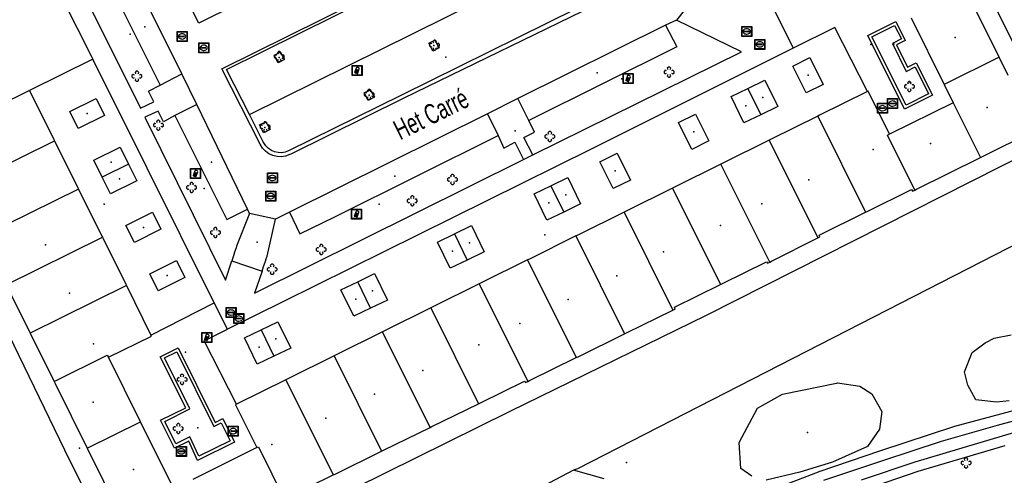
# Model space of a CAD drawing. Extents: x 172276 to 173295, y 451191 to 451841.
# Tile 8 of 15: x 172855 to 172953, y 451500 to 451546. Entities that reach past the tile are written whole.
import ezdxf
from ezdxf.enums import TextEntityAlignment as Align

# ---------------------------------------------------------------- set-up
doc = ezdxf.new("R2010")
doc.units = 0
doc.header["$LTSCALE"] = 0.001
for name, color, linetype in [('1201', 242, 'CONTINUOUS'), ('2', 204, 'CONTINUOUS'), ('317', 1, 'CONTINUOUS'), ('318', 1, 'CONTINUOUS'), ('320', 1, 'CONTINUOUS'), ('321', 1, 'CONTINUOUS'), ('4', 1, 'CONTINUOUS'), ('401', 1, 'CONTINUOUS'), ('478', 1, 'CONTINUOUS'), ('479', 1, 'CONTINUOUS'), ('480', 1, 'CONTINUOUS'), ('490', 204, 'CONTINUOUS'), ('5', 1, 'CONTINUOUS'), ('601', 1, 'CONTINUOUS'), ('603', 1, 'CONTINUOUS'), ('661', 1, 'CONTINUOUS'), ('861', 255, 'CONTINUOUS'), ('885', 168, 'CONTINUOUS'), ('970', 1, 'CONTINUOUS')]:
    doc.layers.add(name, color=color, linetype=linetype)

# ---------------------------------------------------------------- blocks, each defined once
blk = doc.blocks.new('IMG-Lichtcel', base_point=(172275.558, 451190.741115))
at = {"layer": '861'}
blk.add_lwpolyline([(172275.058, 451191.241115), (172276.058, 451191.241115), (172276.058, 451190.241115), (172275.058, 451190.241115)], close=True, dxfattribs=at)
for points in [[(172275.116246, 451191.204829), (172275.995811, 451191.204829, -0.414214), (172276.017411, 451191.18323), (172276.017411, 451190.304126, -0.414214), (172275.995811, 451190.282526), (172275.116246, 451190.282526, -0.414214), (172275.094646, 451190.304126), (172275.094646, 451191.18323, -0.414214), (172275.116246, 451191.204829)], [(172275.576504, 451191.056399, 0.241315), (172275.503549, 451191.029279)], [(172275.744422, 451190.997348, 0.17849), (172275.576504, 451191.056399)], [(172275.785474, 451190.923551, 0.209406), (172275.744422, 451190.997348)]]:
    blk.add_lwpolyline(points, format="xyb", dxfattribs=at)
blk.add_lwpolyline([(172275.503549, 451191.029279), (172275.315617, 451190.52816), (172275.367833, 451190.508578), (172275.497856, 451190.855282), (172275.558774, 451190.832436), (172275.430713, 451190.490964), (172275.486124, 451190.470183), (172275.615593, 451190.815412), (172275.678971, 451190.791644), (172275.549141, 451190.445454), (172275.599144, 451190.426702), (172275.785474, 451190.923551)], dxfattribs=at)
blk = doc.blocks.new('Boom', base_point=(172275.558, 451190.741115))
at = {"layer": '970'}
for points in [[(172275.308, 451190.866115), (172275.183, 451190.928615), (172275.058, 451190.803615), (172275.058, 451190.678615), (172275.183, 451190.553615), (172275.308, 451190.616115)], [(172275.683, 451190.991115), (172275.7455, 451191.116115), (172275.6205, 451191.241115), (172275.4955, 451191.241115), (172275.3705, 451191.116115), (172275.433, 451190.991115)], [(172275.433, 451190.491115), (172275.3705, 451190.366115), (172275.4955, 451190.241115), (172275.6205, 451190.241115), (172275.7455, 451190.366115), (172275.683, 451190.491115)], [(172275.808, 451190.616115), (172275.933, 451190.553615), (172276.058, 451190.678615), (172276.058, 451190.803615), (172275.933, 451190.928615), (172275.808, 451190.866115)]]:
    blk.add_lwpolyline(points, dxfattribs=at)
blk = doc.blocks.new('IMG-Inspectie_of_rioolput', base_point=(172284.625957, 451203.642714))
at = {"layer": '885'}
blk.add_lwpolyline([(172284.125957, 451204.142714), (172285.125957, 451204.142714), (172285.125957, 451203.142714), (172284.125957, 451203.142714)], close=True, dxfattribs=at)
for points in [[(172284.184203, 451204.106428), (172285.063768, 451204.106428, -0.414214), (172285.085368, 451204.084828), (172285.085368, 451203.205724, -0.414214), (172285.063768, 451203.184125), (172284.184203, 451203.184125, -0.414214), (172284.162603, 451203.205724), (172284.162603, 451204.084828, -0.414214), (172284.184203, 451204.106428)], [(172284.281224, 451203.747662, 0.380426), (172284.349931, 451203.462449)], [(172284.61789, 451203.909185, 0.240218), (172284.281224, 451203.747662)], [(172284.349931, 451203.462449, 0.148452), (172284.638372, 451203.385575)], [(172284.432005, 451203.687351, 0.853344), (172284.432005, 451203.610458)], [(172284.957186, 451203.753367, 0.240191), (172284.61789, 451203.909185)], [(172284.638372, 451203.385575, 0.131742), (172284.893303, 451203.467035)], [(172284.810858, 451203.610458, 0.849746), (172284.810858, 451203.687351)], [(172284.893303, 451203.467035, 0.380426), (172284.957186, 451203.753367)]]:
    blk.add_lwpolyline(points, format="xyb", dxfattribs=at)
for points in [[(172284.432005, 451203.687351), (172284.810858, 451203.687351)], [(172284.810858, 451203.610458), (172284.432005, 451203.610458)]]:
    blk.add_lwpolyline(points, dxfattribs=at)

msp = doc.modelspace()

# ---------------------------------------------------------------- linework, layer by layer
at = {"layer": '2'}
for points in [[(172952.809, 451541.917), (172949.498, 451548.607)], [(172939.649157, 451544.105313), (172942.46758, 451545.499889)], [(172942.46758, 451545.499889), (172943.403655, 451543.608993)], [(172943.979, 451545.875), (172947.293, 451539.181)], [(172940.067498, 451543.965267), (172942.334819, 451545.102225)], [(172942.334819, 451545.102225), (172943.022156, 451543.745223)], [(172943.331777, 451536.726085), (172939.649157, 451544.105313)], [(172943.482683, 451537.132636), (172940.067498, 451543.965267)], [(172943.022156, 451543.745223), (172942.111074, 451543.283667)], [(172942.111074, 451543.283667), (172943.480173, 451540.498085)], [(172943.403655, 451543.608993), (172942.513854, 451543.152564)], [(172942.513854, 451543.152564), (172943.614397, 451540.905875)], [(172932.156617, 451541.033251), (172933.861186, 451541.877155)], [(172933.861186, 451541.877155), (172935.192697, 451539.188463)], [(172943.614397, 451540.905875), (172944.50616, 451541.371188)], [(172944.50616, 451541.371188), (172946.127116, 451538.126135)], [(172952.809, 451541.917), (172947.293, 451539.181)], [(172953.712, 451540.093), (172952.809, 451541.917)], [(172933.488454, 451538.344339), (172932.156617, 451541.033251)], [(172943.480173, 451540.498085), (172944.380708, 451540.951268)], [(172944.380708, 451540.951268), (172945.728604, 451538.261414)], [(172927.665525, 451538.792734), (172929.35898, 451539.612639)], [(172929.35898, 451539.612639), (172930.634079, 451536.978568)], [(172855.770088, 451538.575753), (172845.986, 451533.732)], [(172855.770088, 451538.575753), (172858.197886, 451533.683547)], [(172925.972069, 451537.972829), (172927.665525, 451538.792734)], [(172927.665525, 451538.792734), (172928.940645, 451536.158812)], [(172935.192697, 451539.188463), (172933.488454, 451538.344339)], [(172939.626096, 451538.484763), (172934.829, 451536.105)], [(172939.681, 451538.512), (172939.626096, 451538.484763)], [(172941.807, 451534.207), (172939.681, 451538.512)], [(172945.728604, 451538.261414), (172943.482683, 451537.132636)], [(172947.293, 451539.181), (172948.196, 451537.357)], [(172859.802809, 451536.486866), (172862.450672, 451537.782644)], [(172862.450672, 451537.782644), (172863.286351, 451536.071676)], [(172927.24721, 451535.339055), (172925.972069, 451537.972829)], [(172948.196, 451537.357), (172941.807, 451534.207)], [(172946.127116, 451538.126135), (172943.331777, 451536.726085)], [(172948.196, 451537.357), (172950.917, 451531.871)], [(172860.634344, 451534.776372), (172859.802809, 451536.486866)], [(172930.634079, 451536.978568), (172928.940645, 451536.158812)], [(172863.286351, 451536.071676), (172860.634344, 451534.776372)], [(172920.715116, 451535.376512), (172922.419685, 451536.220415)], [(172922.046953, 451532.6876), (172920.715116, 451535.376512)], [(172922.419685, 451536.220415), (172923.751196, 451533.531724)], [(172928.940645, 451536.158812), (172927.24721, 451535.339055)], [(172934.637, 451536.01), (172929.991312, 451533.704907)], [(172934.829, 451536.105), (172934.637, 451536.01)], [(172934.637, 451536.01), (172939.413, 451526.388)], [(172950.917, 451531.871), (172956.425, 451534.613)], [(172848.479, 451528.695), (172858.263, 451533.552)], [(172858.197886, 451533.683547), (172858.263, 451533.552)], [(172858.263, 451533.552), (172860.598434, 451528.846253)], [(172923.751196, 451533.531724), (172922.046953, 451532.6876)], [(172929.8, 451533.61), (172925.154, 451531.305)], [(172929.991312, 451533.704907), (172929.8, 451533.61)], [(172929.8, 451533.61), (172934.657, 451523.823)], [(172941.609, 451534.109), (172941.807, 451534.207)], [(172944.344, 451528.599), (172941.609, 451534.109)], [(172862.219525, 451531.590641), (172864.84502, 451532.89478)], [(172864.84502, 451532.89478), (172865.677104, 451531.219892)], [(172863.051531, 451529.915646), (172862.219525, 451531.590641)], [(172912.856594, 451531.45219), (172914.561163, 451532.296094)], [(172914.188431, 451528.763279), (172912.856594, 451531.45219)], [(172914.561163, 451532.296094), (172915.892675, 451529.607402)], [(172944.531, 451528.692), (172950.917, 451531.871)], [(172865.677104, 451531.219892), (172863.051531, 451529.915646)], [(172865.677104, 451531.219892), (172866.509187, 451529.545004)], [(172924.963, 451531.21), (172920.317, 451528.905)], [(172925.154, 451531.305), (172924.963, 451531.21)], [(172929.836, 451521.39), (172924.963, 451531.21)], [(172863.883536, 451528.240651), (172863.051531, 451529.915646)], [(172866.509187, 451529.545004), (172863.883536, 451528.240651)], [(172907.94843, 451529.04288), (172909.641886, 451529.862785)], [(172909.641886, 451529.862785), (172910.916985, 451527.228714)], [(172915.892675, 451529.607402), (172914.188431, 451528.763279)], [(172860.664, 451528.715), (172851.054, 451523.945)], [(172860.598434, 451528.846253), (172860.664, 451528.715)], [(172860.664, 451528.715), (172862.998957, 451524.009009)], [(172906.254975, 451528.222974), (172907.94843, 451529.04288)], [(172907.94843, 451529.04288), (172909.223551, 451526.408957)], [(172920.125, 451528.81), (172915.479, 451526.505)], [(172920.317, 451528.905), (172920.125, 451528.81)], [(172920.125, 451528.81), (172924.91, 451519.168)], [(172939.602, 451526.481), (172944.027, 451528.666)], [(172944.027, 451528.666), (172944.14, 451528.497)], [(172944.14, 451528.497), (172944.344, 451528.599)], [(172944.344, 451528.599), (172944.531, 451528.692)], [(172907.530116, 451525.589201), (172906.254975, 451528.222974)], [(172909.223551, 451526.408957), (172907.530116, 451525.589201)], [(172910.916985, 451527.228714), (172909.223551, 451526.408957)], [(172915.288, 451526.41), (172910.641942, 451524.105219)], [(172915.479, 451526.505), (172915.288, 451526.41)], [(172915.288, 451526.41), (172920.158, 451516.597)], [(172939.413, 451526.388), (172939.602, 451526.481)], [(172865.422571, 451525.04802), (172868.068365, 451526.38145)], [(172868.068365, 451526.38145), (172868.92759, 451524.679757)], [(172934.776, 451524.098), (172939.413, 451526.388)], [(172866.279507, 451523.347797), (172865.422571, 451525.04802)], [(172868.92759, 451524.679757), (172866.279507, 451523.347797)], [(172898.300654, 451524.225747), (172899.994109, 451525.045652)], [(172899.994109, 451525.045652), (172901.269209, 451522.411581)], [(172853.45, 451519.105), (172863.064175, 451523.87759)], [(172862.998957, 451524.009009), (172863.064175, 451523.87759)], [(172863.064175, 451523.87759), (172865.399092, 451519.172547)], [(172896.607199, 451523.405841), (172898.300654, 451524.225747)], [(172898.300654, 451524.225747), (172899.575774, 451521.591824)], [(172910.450401, 451524.010191), (172905.804, 451521.705)], [(172910.641942, 451524.105219), (172910.450401, 451524.010191)], [(172910.450401, 451524.010191), (172915.314, 451514.211)], [(172930.024, 451521.485), (172934.657, 451523.823)], [(172934.657, 451523.823), (172934.848, 451523.919)], [(172934.848, 451523.919), (172934.776, 451524.098)], [(172897.88234, 451520.772068), (172896.607199, 451523.405841)], [(172867.806151, 451520.221594), (172870.474312, 451521.552299)], [(172870.474312, 451521.552299), (172871.322209, 451519.852974)], [(172899.575774, 451521.591824), (172897.88234, 451520.772068)], [(172901.269209, 451522.411581), (172899.575774, 451521.591824)], [(172905.613, 451521.61), (172900.967, 451519.305)], [(172905.804, 451521.705), (172905.613, 451521.61)], [(172905.613, 451521.61), (172910.469, 451511.825)], [(172929.836, 451521.39), (172930.024, 451521.485)], [(172925.099, 451519.261), (172929.513, 451521.437)], [(172929.513, 451521.437), (172929.61, 451521.276)], [(172929.61, 451521.276), (172929.836, 451521.39)], [(172868.653549, 451518.521626), (172867.806151, 451520.221594)], [(172871.322209, 451519.852974), (172868.653549, 451518.521626)], [(172888.62085, 451519.420523), (172890.302735, 451520.2374)], [(172890.302735, 451520.2374), (172891.584387, 451517.597469)], [(172853.45, 451519.105), (172855.778674, 451514.401334)], [(172865.464695, 451519.040352), (172855.846, 451514.266)], [(172865.399092, 451519.172547), (172865.464695, 451519.040352)], [(172865.464695, 451519.040352), (172867.924894, 451514.082858)], [(172886.938964, 451518.603646), (172888.62085, 451519.420523)], [(172888.220756, 451515.96447), (172886.938964, 451518.603646)], [(172889.902572, 451516.780969), (172888.62085, 451519.420523)], [(172900.776, 451519.21), (172896.13, 451516.905)], [(172900.967, 451519.305), (172900.776, 451519.21)], [(172900.776, 451519.21), (172905.625, 451509.439)], [(172920.3, 451516.896), (172924.91, 451519.168)], [(172924.91, 451519.168), (172925.099, 451519.261)], [(172891.584387, 451517.597469), (172889.902572, 451516.780969)], [(172889.902572, 451516.780969), (172888.220756, 451515.96447)], [(172895.939, 451516.81), (172891.292, 451514.505)], [(172896.13, 451516.905), (172895.939, 451516.81)], [(172895.939, 451516.81), (172900.701, 451507.214)], [(172915.502, 451514.304), (172920.158, 451516.597)], [(172920.158, 451516.597), (172920.347, 451516.69)], [(172920.379, 451516.706), (172920.3, 451516.896)], [(172920.347, 451516.69), (172920.379, 451516.706)], [(172877.273411, 451513.792888), (172878.950457, 451514.607984)], [(172878.950457, 451514.607984), (172880.627503, 451515.423079)], [(172878.950457, 451514.607984), (172880.232171, 451511.97034)], [(172880.627503, 451515.423079), (172881.909156, 451512.785098)], [(172855.778674, 451514.401334), (172855.846, 451514.266)], [(172855.846, 451514.266), (172858.241, 451509.426)], [(172863.665, 451511.863), (172867.970092, 451513.99178)], [(172867.970092, 451513.99178), (172867.924894, 451514.082858)], [(172878.555185, 451511.155582), (172877.273411, 451513.792888)], [(172891.101, 451514.41), (172886.455, 451512.105)], [(172891.292, 451514.505), (172891.101, 451514.41)], [(172895.854246, 451504.832504), (172891.101, 451514.41)], [(172910.658, 451511.918), (172915.314, 451514.211)], [(172915.314, 451514.211), (172915.502, 451514.304)], [(172868.858227, 451511.915976), (172870.659389, 451512.814261)], [(172870.659389, 451512.814261), (172874.359396, 451505.34423)], [(172881.909156, 451512.785098), (172880.232171, 451511.97034)], [(172858.241, 451509.426), (172863.563, 451512.068)], [(172863.563, 451512.068), (172863.665, 451511.863)], [(172866.875, 451505.393), (172863.665, 451511.863)], [(172871.423391, 451506.806534), (172868.858227, 451511.915976)], [(172869.280883, 451511.794797), (172870.518605, 451512.399232)], [(172871.829948, 451506.688343), (172869.280883, 451511.794797)], [(172870.518605, 451512.399232), (172874.222167, 451504.936873)], [(172880.232171, 451511.97034), (172878.555185, 451511.155582)], [(172886.264, 451512.01), (172881.617335, 451509.70538)], [(172886.455, 451512.105), (172886.264, 451512.01)], [(172886.264, 451512.01), (172891.008, 451502.451)], [(172905.814, 451509.532), (172910.469, 451511.825)], [(172910.469, 451511.825), (172910.658, 451511.918)], [(172881.617335, 451509.70538), (172881.426, 451509.611)], [(172858.241, 451509.426), (172858.342, 451509.223)], [(172858.342, 451509.223), (172861.546517, 451502.750256)], [(172881.426, 451509.611), (172876.480524, 451507.157375)], [(172881.426, 451509.611), (172886.161, 451500.069)], [(172900.89, 451507.307), (172905.319, 451509.484)], [(172905.319, 451509.484), (172905.404, 451509.33)], [(172905.404, 451509.33), (172905.625, 451509.439)], [(172905.625, 451509.439), (172905.814, 451509.532)], [(172868.883215, 451505.572927), (172871.423391, 451506.806534)], [(172876.480524, 451507.157375), (172876.383, 451507.109)], [(172876.383, 451507.109), (172878.516, 451502.809)], [(172896.043297, 451504.9254), (172900.701, 451507.214)], [(172900.701, 451507.214), (172900.89, 451507.307)], [(172869.306737, 451505.435253), (172871.829948, 451506.688343)], [(172874.359396, 451505.34423), (172875.10304, 451505.714012)], [(172875.10304, 451505.714012), (172876.27147, 451503.358691)], [(172861.546517, 451502.750256), (172866.875, 451505.393)], [(172870.203, 451498.684), (172866.875, 451505.393)], [(172870.298417, 451502.762236), (172868.883215, 451505.572927)], [(172870.414454, 451503.179438), (172869.306737, 451505.435253)], [(172874.222167, 451504.936873), (172874.954854, 451505.291672)], [(172874.954854, 451505.291672), (172875.852418, 451503.495864)], [(172891.197, 451502.544), (172895.854246, 451504.832504)], [(172895.854246, 451504.832504), (172896.043297, 451504.9254)], [(172871.811724, 451503.90829), (172870.414454, 451503.179438)], [(172872.704896, 451501.948414), (172871.811724, 451503.90829)], [(172861.546517, 451502.750256), (172864.81, 451496.158)], [(172871.708058, 451503.459952), (172870.298417, 451502.762236)], [(172872.580369, 451501.533749), (172871.708058, 451503.459952)], [(172878.516, 451502.809), (172872.10428, 451499.627436)], [(172876.27147, 451503.358691), (172872.580369, 451501.533749)], [(172875.852418, 451503.495864), (172872.704896, 451501.948414)], [(172878.516, 451502.809), (172878.676, 451502.889)], [(172878.676, 451502.889), (172881.358, 451497.486)], [(172886.35, 451500.162), (172891.008, 451502.451)], [(172891.008, 451502.451), (172891.197, 451502.544)], [(172881.485, 451497.771), (172886.161, 451500.069)], [(172886.161, 451500.069), (172886.35, 451500.162)]]:
    msp.add_lwpolyline(points, dxfattribs=at)
at = {"layer": '317'}
for p in [(172939.950285, 451543.183375), (172871.385642, 451512.365966)]:
    msp.add_point(p, dxfattribs=at)
at = {"layer": '318'}
msp.add_point((172878.545002, 451523.403888), dxfattribs=at)
at = {"layer": '320'}
for p in [(172867.313599, 451544.962593), (172897.442324, 451541.91224), (172912.590409, 451540.368637), (172873.984224, 451531.403992), (172892.329976, 451530.002207)]:
    msp.add_point(p, dxfattribs=at)
at = {"layer": '321'}
msp.add_point((172904.385894, 451534.53017), dxfattribs=at)
at = {"layer": '4'}
for points in [[(172909.677646, 451563.680999), (172872.72483, 451545.324171)], [(172875.019226, 451540.75151), (172911.93748, 451559.094138)], [(172875.486702, 451540.683652), (172911.722436, 451558.683004)], [(172877.774306, 451536.174089), (172913.959782, 451554.152858)], [(172872.72483, 451545.324171), (172868.472691, 451553.810382)], [(172871.021622, 451540.244278), (172865.791, 451550.806)], [(172860.595912, 451549.427621), (172866.888, 451536.805)], [(172863.54913, 451549.758833), (172868.854666, 451539.127619)], [(172913.375328, 451548.225611), (172893.00892, 451538.13035)], [(172859.093959, 451547.77115), (172862.023356, 451541.936111)], [(172913.470287, 451547.697282), (172893.178362, 451537.775673)], [(172922.035959, 451547.563453), (172920.507049, 451545.620189)], [(172929.996054, 451547.275209), (172932.196152, 451542.819108)], [(172919.413455, 451545.142846), (172904.627134, 451537.798848)], [(172920.507049, 451545.620189), (172919.413455, 451545.142846)], [(172919.413455, 451545.142846), (172920.550522, 451542.945312)], [(172927.030374, 451542.471125), (172920.507049, 451545.620189)], [(172936.353702, 451544.895475), (172932.196152, 451542.819108)], [(172939.626096, 451538.484763), (172936.353702, 451544.895475)], [(172895.724116, 451543.323545), (172896.337157, 451543.62689)], [(172896.129698, 451542.537291), (172895.724116, 451543.323545)], [(172896.337157, 451543.62689), (172896.765164, 451542.867418)], [(172880.254195, 451542.137697), (172880.867237, 451542.441042)], [(172880.867237, 451542.441042), (172881.295244, 451541.681571)], [(172896.765164, 451542.867418), (172896.129698, 451542.537291)], [(172920.550522, 451542.945312), (172905.750332, 451535.578267)], [(172906.150408, 451532.129561), (172927.030374, 451542.471125)], [(172932.196152, 451542.819108), (172911.96773, 451532.716613)], [(172862.023356, 451541.936111), (172862.125711, 451541.729863)], [(172867.551247, 451530.797248), (172862.125711, 451541.729863)], [(172880.659777, 451541.351443), (172880.254195, 451542.137697)], [(172881.295244, 451541.681571), (172880.659777, 451541.351443)], [(172868.854666, 451539.127619), (172871.021622, 451540.244278)], [(172872.526587, 451537.178936), (172871.021622, 451540.244278)], [(172878.841291, 451533.19277), (172875.019226, 451540.75151)], [(172877.774306, 451536.174089), (172875.486702, 451540.683652)], [(172867.690096, 451538.515966), (172868.854666, 451539.127619)], [(172868.202, 451537.465), (172867.690096, 451538.515966)], [(172889.255856, 451538.364546), (172889.868898, 451538.667891)], [(172889.661438, 451537.578292), (172889.255856, 451538.364546)], [(172889.868898, 451538.667891), (172890.296905, 451537.908419)], [(172866.888, 451536.805), (172868.202, 451537.465)], [(172893.00892, 451538.13035), (172881.697926, 451532.534922)], [(172893.178362, 451537.775673), (172881.92066, 451532.207137)], [(172890.296905, 451537.908419), (172889.661438, 451537.578292)], [(172904.627134, 451537.798848), (172901.603615, 451536.257053)], [(172905.750332, 451535.578267), (172904.627134, 451537.798848)], [(172868.659064, 451536.516413), (172867.312, 451535.914)], [(172869.176385, 451535.461866), (172868.659064, 451536.516413)], [(172872.526587, 451537.178936), (172870.323355, 451536.071975)], [(172877.586163, 451526.699088), (172872.526587, 451537.178936)], [(172901.603615, 451536.257053), (172881.788629, 451526.38263)], [(172901.603615, 451536.257053), (172902.676, 451534.068)], [(172867.312, 451535.914), (172875.38, 451519.577)], [(172870.323355, 451536.071975), (172869.176385, 451535.461866)], [(172870.323355, 451536.071975), (172875.505, 451525.657)], [(172879.162571, 451533.437396), (172877.774306, 451536.174089)], [(172878.798837, 451535.130416), (172879.411878, 451535.433761)], [(172879.411878, 451535.433761), (172879.839885, 451534.67429)], [(172906.313572, 451534.409293), (172905.750332, 451535.578267)], [(172879.204419, 451534.344162), (172878.798837, 451535.130416)], [(172879.839885, 451534.67429), (172879.204419, 451534.344162)], [(172905.245437, 451533.876785), (172906.313572, 451534.409293)], [(172879.215027, 451533.333989), (172879.162571, 451533.437396)], [(172886.32223, 451525.922914), (172902.676, 451534.068)], [(172902.676, 451534.068), (172903.234411, 451532.794421)], [(172903.234411, 451532.794421), (172904.343298, 451533.407737)], [(172904.343298, 451533.407737), (172905.19155, 451531.66439)], [(172906.150408, 451532.129561), (172905.245437, 451533.876785)], [(172911.96773, 451532.716613), (172891.212643, 451522.407643)], [(172878.284867, 451518.276142), (172905.19155, 451531.66439)], [(172881.92066, 451532.207137), (172881.828426, 451532.161515)], [(172905.19155, 451531.66439), (172906.150408, 451532.129561)], [(172874.255277, 451517.311519), (172867.551247, 451530.797248)], [(172875.505, 451525.657), (172877.586163, 451526.699088)], [(172877.787551, 451526.266643), (172877.586163, 451526.699088)], [(172877.787551, 451526.266643), (172876.494, 451522.989)], [(172880.374883, 451525.694423), (172877.787551, 451526.266643)], [(172879.550416, 451521.997481), (172880.374883, 451525.694423)], [(172881.788629, 451526.38263), (172880.374883, 451525.694423)], [(172881.788629, 451526.38263), (172882.812662, 451524.237158)], [(172882.812662, 451524.237158), (172886.32223, 451525.922914)], [(172876.437587, 451522.817039), (172876.30003, 451522.395757)], [(172876.494, 451522.989), (172876.437587, 451522.817039)], [(172875.38, 451519.577), (172876.01867, 451521.534066)], [(172876.173015, 451522.006761), (172876.01867, 451521.534066)], [(172876.01867, 451521.534066), (172879.038782, 451520.493023)], [(172876.30003, 451522.395757), (172876.173015, 451522.006761)], [(172879.341, 451521.381), (172879.489, 451521.816)], [(172879.489, 451521.816), (172879.550416, 451521.997481)], [(172891.212643, 451522.407643), (172881.135895, 451517.431172)], [(172879.038782, 451520.493023), (172878.284867, 451518.276142)], [(172879.038782, 451520.493023), (172879.200107, 451520.967399)], [(172879.200107, 451520.967399), (172879.341, 451521.381)], [(172867.924894, 451514.082858), (172874.255277, 451517.311519)], [(172875.571787, 451514.663248), (172874.255277, 451517.311519)], [(172881.135895, 451517.431172), (172875.571787, 451514.663248)], [(172873.23983, 451513.503192), (172875.571787, 451514.663248)], [(172876.480524, 451507.157375), (172873.23983, 451513.503192)], [(172952.622999, 451505.073382), (172957.934436, 451506.493659)], [(172960.724563, 451506.240417), (172953.09115, 451503.96415)], [(172947.023087, 451503.472942), (172952.622999, 451505.073382)], [(172953.09115, 451503.96415), (172944.353737, 451501.358673)], [(172941.164661, 451501.531311), (172947.023087, 451503.472942)], [(172935.244577, 451499.535505), (172941.164661, 451501.531311)], [(172944.353737, 451501.358673), (172938.996173, 451499.538823)]]:
    msp.add_lwpolyline(points, dxfattribs=at)
for points in [[(172881.697926, 451532.534922, -0.3991), (172879.215027, 451533.333989)], [(172881.828426, 451532.161515, -0.404556), (172878.841291, 451533.19277)]]:
    msp.add_lwpolyline(points, format="xyb", dxfattribs=at)
at = {"layer": '401'}
for p in [(172863.251074, 451527.186678), (172907.324476, 451524.136853), (172860.790654, 451502.75517)]:
    msp.add_point(p, dxfattribs=at)
at = {"layer": '478'}
msp.add_point((172933.602781, 451504.324017), dxfattribs=at)
at = {"layer": '479'}
msp.add_point((172915.500046, 451501.313689), dxfattribs=at)
at = {"layer": '480'}
for p in [(172865.853426, 451544.22801), (172915.034334, 451539.758596), (172943.905677, 451539.389417), (172873.267466, 451528.767415), (172890.755457, 451527.194416), (172872.630965, 451504.789991)]:
    msp.add_point(p, dxfattribs=at)
at = {"layer": '490'}
for p in [(172896.239972, 451543.083188), (172880.770052, 451541.89734), (172889.771713, 451538.124189), (172879.314693, 451534.890059)]:
    msp.add_point(p, dxfattribs=at)
at = {"layer": '5'}
for points in [[(172958.85745, 451533.962166), (172935.950012, 451580.135456)], [(172862.125711, 451541.729863), (172855.770088, 451538.575753)], [(172923.512834, 451516.092512), (172958.85745, 451533.962166)], [(172965.797485, 451529.010777), (172910.60382, 451500.683793)], [(172849.592317, 451522.513417), (172859.761662, 451501.538248)], [(172903.864715, 451506.474129), (172923.512834, 451516.092512)], [(172951.400015, 451513.302028), (172952.304551, 451513.760294)], [(172952.304551, 451513.760294), (172954.005431, 451514.1122)], [(172950.105138, 451512.352669), (172951.400015, 451513.302028)], [(172949.342674, 451510.38786), (172950.105138, 451512.352669)], [(172949.659081, 451509.07648), (172949.342674, 451510.38786)], [(172931.102205, 451508.159121), (172936.513395, 451509.272752)], [(172936.513395, 451509.272752), (172936.621687, 451509.291423)], [(172936.621687, 451509.291423), (172938.844141, 451508.95091)], [(172938.844141, 451508.95091), (172940.044193, 451508.215778)], [(172950.457044, 451507.601936), (172949.659081, 451509.07648)], [(172928.609536, 451506.751496), (172931.102205, 451508.159121)], [(172940.044193, 451508.215778), (172941.07288, 451506.428916)], [(172926.794205, 451503.326484), (172928.609536, 451506.751496)], [(172948.345498, 451504.964713), (172957.685002, 451507.462094)], [(172952.539155, 451507.367332), (172950.457044, 451507.601936)], [(172953.788057, 451507.490107), (172952.539155, 451507.367332)], [(172866.5941, 451487.987515), (172903.864715, 451506.474129)], [(172941.07288, 451506.428916), (172940.838275, 451504.669385)], [(172940.850063, 451502.480537), (172948.345498, 451504.964713)], [(172940.838275, 451504.669385), (172939.606604, 451502.909854)], [(172926.937982, 451500.710441), (172926.794205, 451503.326484)], [(172939.606604, 451502.909854), (172936.116868, 451501.355602)], [(172953.376913, 451503.00585), (172944.657541, 451500.405752)], [(172934.884177, 451500.468302), (172940.850063, 451502.480537)], [(172859.761662, 451501.538248), (172866.5941, 451487.987515)], [(172936.116868, 451501.355602), (172932.861736, 451500.358535)], [(172910.191, 451500.557), (172905.397474, 451498.017334)], [(172910.60382, 451500.683793), (172910.191, 451500.557)], [(172913.275, 451499.7), (172910.191, 451500.557)], [(172917.539786, 451493.76704), (172934.884177, 451500.468302)], [(172928.065422, 451499.952871), (172926.937982, 451500.710441)], [(172932.861736, 451500.358535), (172929.483, 451499.561789)], [(172944.657541, 451500.405752), (172939.317803, 451498.591958)]]:
    msp.add_lwpolyline(points, dxfattribs=at)
at = {"layer": '601'}
for p in [(172948.394811, 451543.893959), (172951.583192, 451536.882974), (172940.188777, 451532.66086), (172945.90983, 451533.279593), (172933.756744, 451529.643494), (172929.041432, 451527.224162), (172924.920156, 451525.06668), (172857.389097, 451523.128947), (172919.206243, 451522.437178), (172914.525367, 451520.034116), (172859.787171, 451518.290812), (172909.684255, 451517.641494), (172904.843494, 451515.248625), (172862.187925, 451513.212805), (172900.723052, 451513.091884), (172895.120344, 451510.548308), (172890.278378, 451508.157921), (172862.140522, 451507.370226), (172885.436271, 451505.767233), (172880.032015, 451503.111644), (172866.193391, 451500.613645)]:
    msp.add_point(p, dxfattribs=at)
at = {"layer": '603'}
for p in [(172933.674757, 451540.11073), (172929.149823, 451537.885667), (172861.54449, 451536.279628), (172927.456354, 451537.065891), (172922.233256, 451534.453991), (172863.94832, 451531.405246), (172914.374735, 451530.52967), (172864.780314, 451529.730279), (172909.432729, 451528.135813), (172907.739284, 451527.315982), (172867.174952, 451524.864374), (172898.091483, 451522.498904), (172899.784953, 451523.31868), (172869.564211, 451520.037165), (172888.420764, 451517.692487), (172890.102675, 451518.509039), (172880.429857, 451513.696579), (172878.752786, 451512.881774)]:
    msp.add_point(p, dxfattribs=at)
at = {"layer": '661'}
for p in [(172942.266746, 451543.219466), (172871.577244, 451507.158856)]:
    msp.add_point(p, dxfattribs=at)

# ---------------------------------------------------------------- block references
at = {"layer": '861'}
for p in [(172888.546716, 451540.584696), (172915.670404, 451539.784454), (172915.671053, 451539.785343), (172872.381435, 451530.26514), (172888.506623, 451526.209913), (172873.511868, 451513.84706)]:
    msp.add_blockref('IMG-Lichtcel', p, dxfattribs=at)
at = {"layer": '885'}
for p in [(172871.045178, 451543.998609), (172927.53845, 451544.49323), (172873.214966, 451542.862472), (172928.847499, 451543.205302), (172941.120353, 451536.802917), (172942.126101, 451537.271033), (172880.082011, 451529.824413), (172879.912076, 451527.993779), (172875.94171, 451516.338127), (172876.719218, 451515.732703), (172876.164181, 451504.454944), (172870.969449, 451502.436476)]:
    msp.add_blockref('IMG-Inspectie_of_rioolput', p, dxfattribs=at)
at = {"layer": '970'}
for p in [(172896.310973, 451543.124037), (172880.761395, 451541.979305), (172866.519081, 451540.009493), (172919.768785, 451540.431005), (172943.80925, 451538.990922), (172889.754623, 451538.186194), (172868.669411, 451535.120693), (172879.36373, 451534.951421), (172907.83887, 451533.974739), (172871.994498, 451528.871834), (172898.096169, 451529.675142), (172894.078473, 451527.531772), (172874.376518, 451524.353884), (172884.962941, 451522.661362), (172880.059764, 451520.674735), (172871.040494, 451509.647555), (172870.663053, 451504.719577), (172949.487, 451501.277)]:
    msp.add_blockref('Boom', p, dxfattribs=at)

# ---------------------------------------------------------------- texts
at = {"layer": '1201', "width": 0.68}
msp.add_text('Het Carré', height=2, rotation=26.272266, dxfattribs=at).set_placement((172895.929113, 451536.280255), align=Align.MIDDLE)

doc.saveas('drawing.dxf')
